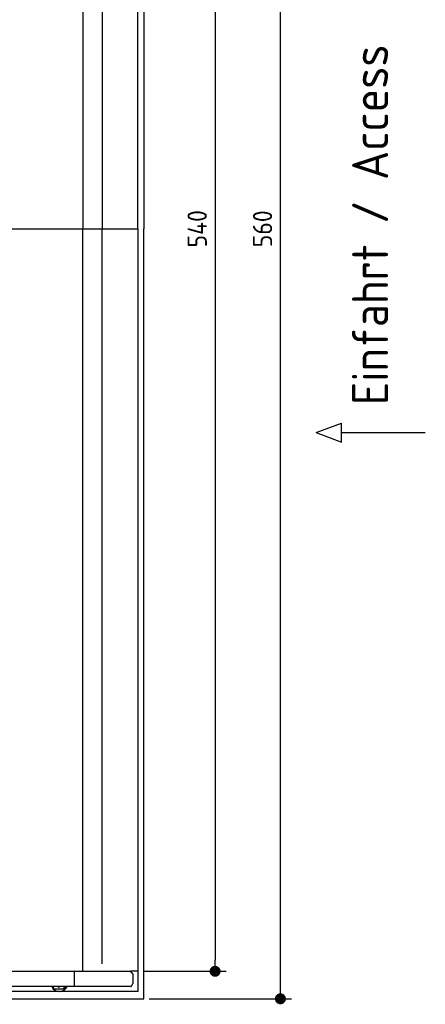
# Model space of a CAD drawing. Header units: millimetres. Extents: x 705 to 7297, y -172 to 6120.
# Tile 3 of 4: x 5822 to 7297, y -83 to 3498. Entities that reach past the tile are written whole.
import ezdxf

# ---------------------------------------------------------------- set-up
doc = ezdxf.new("R2010")
doc.units = ezdxf.units.MM
doc.layers.get('0').update_dxf_attribs({"lineweight": 25})
doc.layers.add('4', color=3, linetype='Continuous', lineweight=25)
doc.styles.get("Standard").update_dxf_attribs({"font": 'ISOCP.SHX'})
doc.dimstyles.new('GEN-ISO$0', dxfattribs={"dimscale": 20, "dimtxt": 3.5, "dimasz": 2, "dimexe": 2, "dimexo": 1, "dimgap": 1.5, "dimtad": 1, "dimdec": 1, "dimlfac": 0.1, "dimdsep": 46, "dimtxsty": 'Standard', "dimblk": 'PUNKT', "dimcen": 2, "dimclrd": 256, "dimclre": 256, "dimclrt": 2, "dimadec": 0, "dimazin": 0, "dimtp": 0.1, "dimtm": 0.1, "dimtfac": 0.71, "dimtdec": 1, "dimtmove": 2, "dimatfit": 3, "dimldrblk": 'PUNKT', "dimfxl": 1, "dimtolj": 1, "dimarcsym": 0})

# ---------------------------------------------------------------- blocks, each defined once
blk = doc.blocks.new('PUNKT')
at = {"layer": '4', "color": 0, "linetype": 'ByBlock'}
blk.add_line((-0.5, 0), (-1, 0), dxfattribs=at)
at = {"layer": '4', "color": 0, "linetype": 'ByBlock', "const_width": 0.5}
blk.add_lwpolyline([(-0.25, 0, 1), (0.25, 0, 1)], format="xyb", close=True, dxfattribs=at)
blk = doc.blocks.new('*D8')
at = {"layer": '4', "lineweight": -2, "transparency": 16777216}
for p, q in [((6271.5, 5437.3), (6572.5, 5437.3)), ((6532.5, 5397.3), (6532.5, 77.3)), ((6271.5, 37.3), (6572.5, 37.3))]:
    blk.add_line(p, q, dxfattribs=at)
at = {"layer": 'DEFPOINTS', "color": 0, "transparency": 16777216}
for p in [(6251.5, 5437.3), (6251.5, 37.3), (6532.5, 37.3)]:
    blk.add_point(p, dxfattribs=at)
at = {"layer": '4', "lineweight": -2, "transparency": 16777216, "xscale": 40, "yscale": 40, "zscale": 40}
for p, rotation in [((6532.5, 5437.3), 90), ((6532.5, 37.3), 270)]:
    blk.add_blockref('PUNKT', p, dxfattribs=dict(at, rotation=rotation))
at = {"layer": '4', "color": 2, "transparency": 16777216, "insert": (6467.5, 2737.3), "char_height": 70, "attachment_point": 5, "rotation": 90}
blk.add_mtext('\\A1;540', dxfattribs=at)
blk = doc.blocks.new('*D9')
at = {"layer": '4', "lineweight": -2, "transparency": 16777216}
for p, q in [((6292.8, 5537.3), (6810, 5537.3)), ((6770, -22.7), (6770, 5497.3)), ((6292.8, -62.7), (6810, -62.7))]:
    blk.add_line(p, q, dxfattribs=at)
at = {"layer": 'DEFPOINTS', "color": 0, "transparency": 16777216}
for p in [(6272.8, 5537.3), (6770, 5537.3), (6272.8, -62.7)]:
    blk.add_point(p, dxfattribs=at)
at = {"layer": '4', "lineweight": -2, "transparency": 16777216, "xscale": 40, "yscale": 40, "zscale": 40}
for p, rotation in [((6770, 5537.3), 90), ((6770, -62.7), 270)]:
    blk.add_blockref('PUNKT', p, dxfattribs=dict(at, rotation=rotation))
at = {"layer": '4', "color": 2, "transparency": 16777216, "insert": (6705, 2737.3), "char_height": 70, "attachment_point": 5, "rotation": 90}
blk.add_mtext('\\A1;560', dxfattribs=at)

msp = doc.modelspace()

# ---------------------------------------------------------------- linework, layer by layer
for p, q in [((6272.78, 5537.27), (6272.78, 2737.27)), ((6251.55, 2737.27), (6251.55, 5510.77)), ((6051.69, 5435.27), (6051.69, 2737.27)), ((6122.09, 5410.27), (6122.09, 2737.27)), ((1171.67, 2737.27), (6251.55, 2737.27)), ((6051.69, 39.27), (6051.69, 2737.27)), ((6122.09, 64.27), (6122.09, 2737.27)), ((6251.55, 2737.27), (6251.55, -36.23)), ((6272.78, -62.73), (6272.78, 2737.27)), ((6899.54, 1996.01), (6992.24, 2030.52)), ((6992.24, 1961.51), (6992.24, 2030.52)), ((6899.54, 1996.01), (6992.24, 1961.51)), ((6992.24, 1996.01), (7296.87, 1996.01)), ((1171.72, 37.27), (6020.52, 37.27)), ((6020.89, 37.27), (6020.52, 37.27)), ((6020.89, -17.73), (6020.89, 37.27)), ((6020.89, 37.27), (6225.48, 37.27)), ((6251.55, 37.27), (6225.48, 37.27)), ((6240.01, 37.27), (6240.9, 37.27)), ((6240.69, 37.27), (6240.03, 37.27)), ((6232.77, 26.66), (6232.77, -7.07)), ((6015.74, -17.73), (4551.19, -17.73)), ((5943.67, -17.73), (5943.67, -21.23)), ((5948.67, -26.23), (5978.66, -26.23)), ((5963.64, -20.09), (5963.43, -20.09)), ((5978.66, -26.23), (5978.8, -26.23)), ((5978.8, -26.23), (5980.57, -26.23)), ((5980.57, -26.23), (5980.71, -26.23)), ((5983.66, -21.23), (5983.66, -17.73)), ((5983.8, -17.73), (5983.8, -21.23)), ((5985.57, -21.23), (5985.57, -17.73)), ((5985.71, -17.73), (5985.71, -21.23)), ((6017.56, -17.73), (6015.73, -17.73)), ((6015.73, -17.73), (6015.73, -17.73)), ((6226.61, -17.73), (6017.56, -17.73)), ((6251.55, -36.23), (4717.77, -36.23)), ((4772.77, -62.73), (6272.78, -62.73)), ((5966.49, -36.23), (5965.97, -36.23))]:
    msp.add_line(p, q)
for centre, major_axis, ratio, start_param, end_param in [((6229.89, 37.27), (0, -5.66), 0.7193398, 5.0737444, 6.1892107), ((6229.17, 26.66), (0, 5), 0.7193398, 4.712389, 6.1892107), ((5965.97, -6.23), (0, -30), 0.9998477, 5.1057916, 7.460579), ((5948.67, -21.23), (0, -5), 0.9998477, 4.712389, 6.2831853), ((5966.49, -6.23), (0, -30), 0.9998477, 0, 1.1773937), ((5978.66, -21.23), (0, -5), 0.9998477, 0, 1.5707963), ((5978.8, -21.23), (0, -5), 0.9998477, 0, 1.5707963), ((5980.57, -21.23), (0, -5), 0.9998477, 0, 1.5707963), ((5980.71, -21.23), (0, -5), 0.9998477, 0, 1.5707963), ((6232.77, -15.73), (0, 5), 0.7193398, 0.5235988, 1.159293), ((6229.17, -7.07), (0, -5), 0.7193398, 0.5235988, 1.5707963)]:
    msp.add_ellipse(centre, major_axis=major_axis, ratio=ratio, start_param=start_param, end_param=end_param)
for points, knots in [([(6226.08, 35.27), (6226.04, 35.53), (6225.99, 35.78), (6225.8, 36.46), (6225.66, 36.88), (6225.48, 37.27)], [0, 0, 0, 0, 0.07853688, 0.07853688, 0.21396145, 0.21396145, 0.21396145, 0.21396145]), ([(6226.61, -17.73), (6226.73, -17.73), (6226.85, -17.72), (6227.07, -17.66), (6227.17, -17.63), (6227.27, -17.58)], [0, 0, 0, 0, 0.05592576, 0.05592576, 0.11186183, 0.11186183, 0.11186183, 0.11186183]), ([(6227.27, -17.58), (6227.41, -17.51), (6227.55, -17.42), (6227.96, -17.08), (6228.22, -16.77), (6228.7, -16.03), (6228.9, -15.61), (6229.16, -14.92), (6229.23, -14.69), (6229.37, -14.21), (6229.42, -13.97), (6229.47, -13.73)], [0, 0, 0, 0, 0.07658948, 0.07658948, 0.22699607, 0.22699607, 0.37633525, 0.37633525, 0.45078586, 0.45078586, 0.52533064, 0.52533064, 0.52533064, 0.52533064])]:
    msp.add_open_spline(points, degree=3, knots=knots)
for points, weights in [([(5963.43, -20.09), (5961.25, -18.83), (5959.34, -17.73)], [1, 1.05092652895, 1.06832361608]), ([(5967.5, -17.73), (5965.59, -18.83), (5963.43, -20.09)], [1.06832361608, 1.05092652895, 1]), ([(5963.64, -20.09), (5965.82, -18.83), (5967.74, -17.73)], [1, 1.05092652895, 1.06832361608])]:
    msp.add_rational_spline(points, weights, degree=2)

# ---------------------------------------------------------------- texts
msp.add_text('Einfahrt / Access', height=131.25, rotation=90).set_placement((7161.81, 2096.43))

# ---------------------------------------------------------------- dimensions: what is measured, and where the dimension line sits
at = {"layer": '4'}
for base, p1, p2, picture, middle in [((6769.99, 5537.27), (6272.78, -62.73), (6272.78, 5537.27), '*D9', (6704.99, 2737.27)), ((6532.55, 37.27), (6251.55, 5437.27), (6251.55, 37.27), '*D8', (6467.55, 2737.27))]:
    dim = msp.add_linear_dim(base=base, p1=p1, p2=p2, angle=90, dimstyle='GEN-ISO$0', dxfattribs=at)
    dim.commit()
    dim.dimension.update_dxf_attribs({"geometry": picture, "text_midpoint": middle})

doc.saveas('drawing.dxf')
